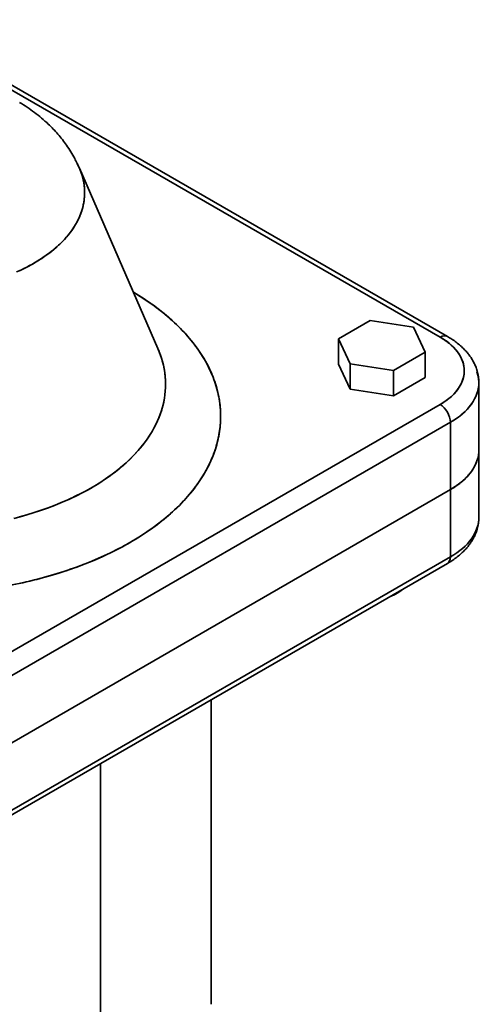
# Model space of a CAD drawing. Header units: inches. Extents: x 3928 to 5133, y 295 to 1597.
# Tile 12 of 12: x 4986 to 5081, y 1366 to 1569. Entities that reach past the tile are written whole.
import ezdxf

# ---------------------------------------------------------------- set-up
doc = ezdxf.new("R2010")
doc.units = ezdxf.units.IN
doc.header["$MEASUREMENT"] = 0

msp = doc.modelspace()

# ---------------------------------------------------------------- linework, layer by layer
at = {"color": 7, "lineweight": 35}
for p, q in [((4959.22, 1569.32), (5072.35, 1504)), ((5072.35, 1504), (4959.22, 1569.32)), ((5073.85, 1504.15), (4960.72, 1569.47)), ((4998.04, 1538.82), (5014.21, 1501.63)), ((4959.22, 1424.8), (5072.35, 1490.12)), ((4959.22, 1424.8), (5072.35, 1490.12)), ((4961.34, 1421.12), (5074.48, 1486.44)), ((5074.48, 1486.44), (4961.34, 1421.12)), ((4961.34, 1407.24), (5074.48, 1472.56)), ((5074.48, 1472.56), (4961.34, 1407.24)), ((5074.48, 1472.56), (4961.34, 1407.24)), ((5074.48, 1472.56), (4961.34, 1407.24)), ((4961.34, 1393.36), (5074.48, 1458.68)), ((5074.48, 1458.68), (4961.34, 1393.36)), ((5073.85, 1457.31), (4960.72, 1391.99)), ((5025.2, 1429.22), (5025.2, 1366.42)), ((5002.35, 1416.03), (5002.35, 1334.58)), ((5002.35, 1334.58), (5002.35, 1416.03))]:
    msp.add_line(p, q, dxfattribs=at)
at = {"color": 7, "lineweight": 35, "ltscale": 0.188562}
for p, q in [((5057.94, 1507.44), (5051.41, 1503.66)), ((5051.41, 1503.66), (5057.94, 1507.44)), ((5062.72, 1497.13), (5069.26, 1500.9)), ((5069.26, 1500.9), (5062.72, 1497.13))]:
    msp.add_line(p, q, dxfattribs=at)
at = {"color": 7, "lineweight": 35, "ltscale": 0.225725}
for p, q in [((5066.87, 1506.05), (5057.94, 1507.44)), ((5057.94, 1507.44), (5066.87, 1506.05)), ((5053.8, 1498.51), (5062.72, 1497.13)), ((5062.72, 1497.13), (5053.8, 1498.51)), ((5053.8, 1493.29), (5062.72, 1491.91)), ((5053.8, 1493.29), (5062.72, 1491.91))]:
    msp.add_line(p, q, dxfattribs=at)
at = {"color": 7, "lineweight": 35, "ltscale": 0.141982}
for p, q in [((5069.26, 1500.9), (5066.87, 1506.05)), ((5066.87, 1506.05), (5069.26, 1500.9)), ((5051.41, 1503.66), (5053.8, 1498.51)), ((5053.8, 1498.51), (5051.41, 1503.66))]:
    msp.add_line(p, q, dxfattribs=at)
at = {"color": 7, "lineweight": 35, "ltscale": 0.130637}
for p, q in [((5051.41, 1498.44), (5051.41, 1503.66)), ((5051.41, 1503.66), (5051.41, 1498.44))]:
    msp.add_line(p, q, dxfattribs=at)
at = {"color": 7, "lineweight": 35, "ltscale": 0.13064}
for p, q in [((5069.26, 1495.68), (5069.26, 1500.9)), ((5069.26, 1500.9), (5069.26, 1495.68)), ((5053.8, 1493.29), (5053.8, 1498.51)), ((5053.8, 1498.51), (5053.8, 1493.29))]:
    msp.add_line(p, q, dxfattribs=at)
at = {"color": 7, "lineweight": 35, "ltscale": 0.141984}
msp.add_line((5051.41, 1498.44), (5053.8, 1493.29), dxfattribs=at)
msp.add_line((5051.41, 1498.44), (5053.8, 1493.29), dxfattribs=at)
at = {"color": 7, "lineweight": 35, "ltscale": 0.130641}
for p, q in [((5062.72, 1491.91), (5062.72, 1497.13)), ((5062.72, 1497.13), (5062.72, 1491.91))]:
    msp.add_line(p, q, dxfattribs=at)
at = {"color": 7, "lineweight": 35, "ltscale": 0.188563}
msp.add_line((5062.72, 1491.91), (5069.26, 1495.68), dxfattribs=at)
msp.add_line((5062.72, 1491.91), (5069.26, 1495.68), dxfattribs=at)
at = {"color": 7, "lineweight": 35, "ltscale": 0.347009}
for p, q in [((5080.33, 1480.73), (5080.33, 1494.61)), ((5074.48, 1458.68), (5074.48, 1472.56)), ((5074.48, 1472.56), (5074.48, 1458.68))]:
    msp.add_line(p, q, dxfattribs=at)
at = {"color": 7, "lineweight": 35, "ltscale": 0.347012}
for p, q in [((5074.48, 1486.44), (5074.48, 1472.56)), ((5074.48, 1472.56), (5074.48, 1486.44)), ((5080.33, 1466.85), (5080.33, 1480.73))]:
    msp.add_line(p, q, dxfattribs=at)
at = {"color": 7, "lineweight": 35, "ltscale": 0.020411}
msp.add_line((5063.87, 1451.42), (5063.16, 1451.01), dxfattribs=at)
at = {"color": 7, "lineweight": 35}
for points in [[(4985.7, 1552.41), (4986.1, 1552.17), (4986.49, 1551.93), (4986.88, 1551.68), (4987.27, 1551.43), (4987.65, 1551.17), (4988.03, 1550.9), (4988.4, 1550.63), (4988.78, 1550.35), (4989.15, 1550.07), (4989.51, 1549.78), (4989.88, 1549.49), (4990.24, 1549.19), (4990.59, 1548.88), (4990.94, 1548.57), (4991.29, 1548.25), (4991.62, 1547.94), (4991.88, 1547.69), (4992.13, 1547.44), (4992.39, 1547.18), (4992.64, 1546.92), (4992.88, 1546.66), (4993.13, 1546.39), (4993.37, 1546.12), (4993.6, 1545.85), (4993.84, 1545.58), (4994.07, 1545.3), (4994.3, 1545.02), (4994.52, 1544.73), (4994.74, 1544.44), (4994.96, 1544.15), (4995.17, 1543.86), (4995.38, 1543.56), (4995.61, 1543.23), (4995.83, 1542.9), (4996.05, 1542.57), (4996.26, 1542.23), (4996.47, 1541.89), (4996.67, 1541.54), (4996.87, 1541.19), (4997.06, 1540.84), (4997.19, 1540.59), (4997.32, 1540.34), (4997.45, 1540.09), (4997.57, 1539.84), (4997.69, 1539.59), (4997.81, 1539.34), (4997.93, 1539.08), (4998.04, 1538.82)], [(4985.07, 1517.44), (4985.81, 1517.77), (4986.64, 1518.17), (4987.46, 1518.58), (4988.25, 1519.01), (4989.02, 1519.46), (4989.78, 1519.92), (4990.51, 1520.4), (4991.22, 1520.89), (4991.88, 1521.38), (4992.52, 1521.89), (4993.14, 1522.4), (4993.44, 1522.67), (4993.74, 1522.94), (4994.02, 1523.21), (4994.3, 1523.48), (4994.66, 1523.84), (4995.01, 1524.22), (4995.34, 1524.6), (4995.77, 1525.11), (4996.18, 1525.63), (4996.56, 1526.16), (4996.92, 1526.69), (4997.25, 1527.24), (4997.55, 1527.79), (4997.83, 1528.34), (4997.96, 1528.62), (4998.09, 1528.91), (4998.2, 1529.19), (4998.31, 1529.47), (4998.51, 1530.02), (4998.67, 1530.58), (4998.81, 1531.14), (4998.93, 1531.7), (4998.97, 1531.98), (4999.01, 1532.27), (4999.05, 1532.55), (4999.07, 1532.83), (4999.1, 1533.26), (4999.11, 1533.68), (4999.11, 1534.11), (4999.09, 1534.53), (4999.07, 1534.82), (4999.04, 1535.1), (4999.01, 1535.38), (4998.97, 1535.66), (4998.92, 1535.95), (4998.87, 1536.23), (4998.74, 1536.79), (4998.58, 1537.35), (4998.4, 1537.9), (4998.2, 1538.45), (4997.96, 1539), (4997.78, 1539.38), (4997.59, 1539.77)], [(4997.59, 1539.77), (4997.86, 1539.23), (4998.1, 1538.68), (4998.32, 1538.13), (4998.51, 1537.57), (4998.6, 1537.29), (4998.68, 1537), (4998.76, 1536.72), (4998.82, 1536.44), (4998.92, 1535.95), (4999, 1535.46), (4999.06, 1534.96), (4999.1, 1534.47), (4999.11, 1533.97), (4999.11, 1533.48), (4999.09, 1532.98), (4999.05, 1532.56), (4999, 1532.13), (4998.93, 1531.7), (4998.84, 1531.28), (4998.78, 1530.99), (4998.71, 1530.71), (4998.55, 1530.15), (4998.36, 1529.6), (4998.15, 1529.05), (4997.91, 1528.5), (4997.65, 1527.96), (4997.36, 1527.43), (4997.05, 1526.91), (4996.72, 1526.39), (4996.45, 1526.01), (4996.17, 1525.62), (4995.88, 1525.24), (4995.66, 1524.97), (4995.43, 1524.69), (4995.19, 1524.42), (4994.94, 1524.14), (4994.43, 1523.61), (4993.9, 1523.09), (4993.34, 1522.58), (4992.77, 1522.09), (4992.26, 1521.68), (4991.74, 1521.27), (4991.21, 1520.88), (4990.66, 1520.5), (4990.29, 1520.25), (4989.91, 1520.01), (4989.14, 1519.53), (4988.35, 1519.07), (4987.77, 1518.75), (4987.17, 1518.44), (4986.57, 1518.13), (4986.11, 1517.91), (4985.65, 1517.7)], [(5009.15, 1513.27), (5010.57, 1512.4), (5011.94, 1511.5), (5012.61, 1511.04), (5013.27, 1510.57), (5014.24, 1509.85), (5015.19, 1509.11), (5016.1, 1508.35), (5016.99, 1507.57), (5017.97, 1506.67), (5018.91, 1505.74), (5019.81, 1504.79), (5020.66, 1503.82), (5021.47, 1502.83), (5022.23, 1501.82), (5022.59, 1501.3), (5022.94, 1500.79), (5023.56, 1499.81), (5024.13, 1498.82), (5024.66, 1497.81), (5025.14, 1496.79), (5025.57, 1495.77), (5025.76, 1495.25), (5025.95, 1494.73), (5026.24, 1493.81), (5026.49, 1492.89), (5026.7, 1491.96), (5026.87, 1491.02), (5026.99, 1490.09), (5027.08, 1489.15), (5027.13, 1488.21), (5027.13, 1487.27), (5027.1, 1486.42), (5027.03, 1485.57), (5026.93, 1484.73), (5026.79, 1483.89), (5026.63, 1483.05), (5026.51, 1482.53), (5026.37, 1482.01), (5026.23, 1481.49), (5026.07, 1480.97), (5025.71, 1479.94), (5025.31, 1478.92), (5024.85, 1477.92), (5024.35, 1476.92), (5023.8, 1475.94), (5023.21, 1474.97), (5022.58, 1474.01), (5021.87, 1473.04), (5021.12, 1472.08), (5020.33, 1471.14), (5019.5, 1470.22), (5018.63, 1469.31), (5017.72, 1468.43), (5016.77, 1467.57), (5016.21, 1467.08), (5015.64, 1466.6), (5015.04, 1466.12), (5014.43, 1465.64), (5013.2, 1464.72), (5011.92, 1463.82), (5010.6, 1462.96), (5009.25, 1462.13), (5008.08, 1461.44), (5006.88, 1460.78), (5005.65, 1460.14), (5004.41, 1459.52), (5003.57, 1459.12), (5002.72, 1458.73), (5000.99, 1457.97), (4999.24, 1457.26), (4997.45, 1456.58), (4995.64, 1455.95), (4993.8, 1455.35), (4991.94, 1454.79), (4990.9, 1454.49), (4989.85, 1454.21), (4988.79, 1453.94), (4987.73, 1453.68), (4985.59, 1453.2)], [(5009.15, 1513.27), (5009.72, 1512.93), (5010.29, 1512.58), (5010.84, 1512.23), (5011.39, 1511.87), (5011.93, 1511.51), (5012.46, 1511.14), (5012.72, 1510.96), (5012.98, 1510.78), (5013.43, 1510.45), (5013.87, 1510.12), (5014.31, 1509.79), (5014.74, 1509.46), (5015.17, 1509.12), (5015.59, 1508.78), (5016, 1508.44), (5016.4, 1508.09)], [(5080.33, 1494.61), (5080.33, 1494.78), (5080.33, 1494.96), (5080.32, 1495.14), (5080.3, 1495.31), (5080.29, 1495.49), (5080.27, 1495.66), (5080.25, 1495.84), (5080.22, 1496.01), (5080.19, 1496.19), (5080.15, 1496.37), (5080.12, 1496.51), (5080.09, 1496.66), (5080.05, 1496.8), (5080.02, 1496.94), (5079.98, 1497.08), (5079.93, 1497.22), (5079.89, 1497.36), (5079.84, 1497.5), (5079.77, 1497.71), (5079.69, 1497.92), (5079.6, 1498.13), (5079.51, 1498.33), (5079.42, 1498.53), (5079.32, 1498.73), (5079.22, 1498.93), (5079.11, 1499.12), (5078.97, 1499.36), (5078.83, 1499.59), (5078.72, 1499.77), (5078.6, 1499.94), (5078.48, 1500.1), (5078.36, 1500.27), (5078.24, 1500.43), (5078.11, 1500.59), (5077.98, 1500.75), (5077.85, 1500.91), (5077.71, 1501.08), (5077.55, 1501.24), (5077.4, 1501.41), (5077.24, 1501.57), (5077.08, 1501.73), (5076.92, 1501.89), (5076.76, 1502.04), (5076.59, 1502.19), (5076.36, 1502.39), (5076.13, 1502.58), (5075.89, 1502.77), (5075.65, 1502.96), (5075.44, 1503.12), (5075.22, 1503.28), (5074.99, 1503.43), (5074.77, 1503.58), (5074.54, 1503.73), (5074.31, 1503.87), (5074.09, 1504.01), (5073.85, 1504.15)], [(4984.51, 1466.62), (4985.86, 1466.97), (4987.2, 1467.35), (4988.53, 1467.76), (4990, 1468.24), (4991.45, 1468.75), (4992.88, 1469.29), (4994.29, 1469.87), (4995.67, 1470.47), (4996.35, 1470.78), (4997.03, 1471.1), (4997.69, 1471.43), (4998.34, 1471.75), (4999.31, 1472.27), (5000.26, 1472.8), (5001.19, 1473.34), (5002.1, 1473.91), (5003.16, 1474.59), (5004.18, 1475.3), (5005.17, 1476.03), (5006.13, 1476.79), (5006.59, 1477.17), (5007.05, 1477.56), (5007.64, 1478.09), (5008.21, 1478.62), (5008.77, 1479.17), (5009.48, 1479.9), (5010.15, 1480.64), (5010.79, 1481.39), (5011.4, 1482.16), (5011.97, 1482.95), (5012.5, 1483.74), (5013, 1484.55), (5013.23, 1484.95), (5013.46, 1485.36), (5013.87, 1486.18), (5014.06, 1486.59), (5014.25, 1487), (5014.48, 1487.56), (5014.69, 1488.12), (5014.88, 1488.68), (5015.09, 1489.35), (5015.27, 1490.03), (5015.42, 1490.72), (5015.55, 1491.4), (5015.65, 1492.09), (5015.73, 1492.86), (5015.77, 1493.63), (5015.79, 1494.39), (5015.76, 1495.16), (5015.71, 1495.93), (5015.62, 1496.7), (5015.49, 1497.46), (5015.34, 1498.22), (5015.15, 1498.98), (5014.95, 1499.65), (5014.73, 1500.31), (5014.48, 1500.98), (5014.21, 1501.63)], [(5014.21, 1501.63), (5014.39, 1501.22), (5014.55, 1500.8), (5014.75, 1500.25), (5014.94, 1499.69), (5015.11, 1499.13), (5015.27, 1498.49), (5015.42, 1497.85), (5015.54, 1497.21), (5015.64, 1496.56), (5015.72, 1495.83), (5015.77, 1495.09), (5015.79, 1494.35), (5015.77, 1493.61), (5015.73, 1492.87), (5015.65, 1492.13), (5015.55, 1491.39), (5015.4, 1490.6), (5015.21, 1489.82), (5014.99, 1489.04), (5014.74, 1488.26), (5014.45, 1487.49), (5014.13, 1486.73), (5013.77, 1485.98), (5013.39, 1485.23), (5013.07, 1484.67), (5012.74, 1484.11), (5012.39, 1483.56), (5012.11, 1483.15), (5011.83, 1482.75), (5011.23, 1481.95), (5010.6, 1481.16), (5009.93, 1480.39), (5009.23, 1479.64), (5008.46, 1478.86), (5007.66, 1478.11), (5006.83, 1477.37), (5005.96, 1476.65), (5005.07, 1475.96), (5004.15, 1475.28), (5003.2, 1474.62), (5002.44, 1474.12), (5001.67, 1473.64), (5000.88, 1473.16), (5000.29, 1472.81), (4999.68, 1472.47), (4998.45, 1471.81), (4997.19, 1471.18), (4996.52, 1470.86), (4995.84, 1470.54), (4994.46, 1469.94), (4993.05, 1469.36), (4991.62, 1468.81), (4990.17, 1468.3), (4988.7, 1467.81), (4987.21, 1467.36), (4985.71, 1466.93)], [(5079.95, 1478.48), (5079.87, 1478.25), (5079.78, 1478.03), (5079.68, 1477.81), (5079.58, 1477.59), (5079.47, 1477.38), (5079.35, 1477.16), (5079.23, 1476.95), (5079.1, 1476.73), (5078.96, 1476.52), (5078.81, 1476.31)], [(5078.81, 1476.31), (5078.68, 1476.13), (5078.55, 1475.96), (5078.41, 1475.79), (5078.27, 1475.62), (5078.17, 1475.51), (5078.07, 1475.4), (5077.87, 1475.17), (5077.65, 1474.96), (5077.43, 1474.74), (5077.2, 1474.52), (5076.96, 1474.31)], [(5073.85, 1457.31), (5074.08, 1457.44), (5074.31, 1457.58), (5074.54, 1457.72), (5074.76, 1457.87), (5074.98, 1458.02), (5075.2, 1458.17), (5075.42, 1458.33), (5075.64, 1458.49), (5075.88, 1458.67), (5076.12, 1458.87), (5076.36, 1459.06), (5076.59, 1459.27), (5076.76, 1459.42), (5076.92, 1459.57), (5077.08, 1459.72), (5077.24, 1459.88), (5077.39, 1460.04), (5077.55, 1460.2), (5077.7, 1460.37), (5077.84, 1460.54), (5077.98, 1460.7), (5078.11, 1460.86), (5078.23, 1461.02), (5078.36, 1461.18), (5078.48, 1461.35), (5078.6, 1461.52), (5078.71, 1461.69), (5078.83, 1461.86), (5078.97, 1462.09), (5079.11, 1462.33), (5079.21, 1462.52), (5079.32, 1462.72), (5079.42, 1462.92), (5079.51, 1463.12), (5079.6, 1463.32), (5079.68, 1463.53), (5079.76, 1463.74), (5079.84, 1463.95), (5079.89, 1464.09), (5079.93, 1464.23), (5079.97, 1464.37), (5080.01, 1464.51), (5080.05, 1464.65), (5080.09, 1464.8), (5080.12, 1464.94), (5080.15, 1465.09), (5080.19, 1465.26), (5080.22, 1465.44), (5080.25, 1465.62), (5080.27, 1465.79), (5080.29, 1465.97), (5080.3, 1466.14), (5080.32, 1466.32), (5080.33, 1466.5), (5080.33, 1466.67), (5080.33, 1466.85)]]:
    msp.add_lwpolyline(points, dxfattribs=at)
for centre, radius, start, end in [((4990.25, 1477.72), 40.08, 42.8868, 49.2672), ((4994.82, 1481.95), 33.85, 35.7576, 42.8976), ((5065.44, 1491.9), 13.93, 50.6329, 60.2561), ((5067.63, 1494.56), 10.49, 40.0751, 50.6506), ((4998.89, 1484.88), 28.84, 27.8179, 35.7624), ((5069.45, 1496.1), 8.11, 28.745, 40.0531), ((5070.72, 1496.8), 6.65, 17.2111, 28.6858), ((5071.42, 1497.03), 5.91, 6.269, 17.14), ((5002.2, 1486.63), 25.1, 19.0961, 27.8126), ((5071.47, 1497.08), 5.87, 342.4279, 356.5374), ((5071.66, 1497.06), 5.67, 356.6303, 6.217), ((5004.53, 1487.44), 22.62, 9.7358, 19.0775), ((5069.89, 1497.73), 7.58, 322.8638, 334.9563), ((5070.86, 1497.26), 6.5, 335.1289, 342.5064), ((5068.09, 1499.11), 9.85, 311.43, 322.8382), ((5005.74, 1487.66), 21.39, 0.01, 9.7051), ((5065.1, 1502.73), 14.55, 299.8804, 306.4549), ((5066.47, 1500.87), 12.24, 306.5074, 311.6506), ((5005.74, 1487.68), 21.4, 350.2811, 359.9749), ((5004.53, 1487.89), 22.62, 340.9089, 350.2504), ((5002.19, 1488.71), 25.1, 332.1734, 340.8902), ((5073.46, 1480.74), 6.88, 340.7322, 359.8625), ((5073.61, 1480.73), 6.72, 350.2849, 359.9823), ((5072.5, 1481.06), 7.88, 332.1768, 340.8934), ((5073.23, 1480.8), 7.11, 340.9119, 350.2544), ((4998.88, 1490.46), 28.85, 324.2232, 332.168), ((5070.18, 1482.53), 10.64, 317.0945, 324.2327), ((5071.46, 1481.61), 9.06, 324.2277, 332.1715), ((5066.49, 1486.57), 16.12, 299.6787, 310.5038), ((5067.24, 1485.6), 14.89, 305.0389, 310.7411), ((5068.75, 1483.86), 12.59, 310.7278, 317.1053), ((4994.81, 1493.39), 33.86, 317.0884, 324.2282), ((5065.76, 1487.71), 17.47, 299.9264, 305.0524), ((4990.24, 1497.63), 40.1, 310.7198, 317.0992), ((4985.45, 1503.18), 47.43, 305.0292, 310.7331), ((4980.71, 1509.91), 55.66, 299.9162, 305.0427), ((4976.31, 1517.54), 64.47, 295.2816, 299.9292), ((4972.43, 1525.71), 73.51, 291.0353, 295.2929), ((4969.23, 1534), 82.4, 287.1006, 291.0454), ((4966.78, 1541.92), 90.69, 283.4098, 287.1096), ((4965.09, 1548.96), 97.94, 279.9038, 283.418), ((5060.91, 1454.98), 4.57, 287.3281, 299.5658), ((5060.71, 1455.52), 5.14, 287.6774, 291.0712), ((5061.02, 1454.76), 4.32, 290.8774, 299.7798)]:
    msp.add_arc(centre, radius, start, end, dxfattribs=at)
for centre, major_axis, ratio, start_param, end_param in [((5072.35, 1501.55), (-1.5, -2.6), 0.57735, 3.141584, 3.926991), ((5072.35, 1501.55), (-1.5, -2.6), 0.57735, 3.141593, 3.926991), ((5060.33, 1497.06), (17.01, 0), 0.577275, 6.22004, 7.068351), ((5060.33, 1494.61), (20, 0), 0.57735, 5.497787, 6.479535), ((5060.33, 1494.61), (20, 0), 0.57735, 5.497787, 6.283185), ((5060.76, 1497.02), (16.58, 0.05), 0.584399, 5.927456, 6.217532), ((5060.29, 1497.08), (17.05, -0.02), 0.577137, 5.499561, 5.934772), ((5072.35, 1487.67), (1.5, -2.6), 0.57735, 0.785398, 2.356194), ((5072.35, 1487.67), (1.5, -2.6), 0.57735, 0.785398, 2.356194), ((5060.33, 1480.73), (20, 0), 0.57735, 5.497787, 6.283185), ((5060.33, 1480.73), (20, 0), 0.57735, 5.497787, 6.283185), ((5060.33, 1466.85), (20, 0), 0.57735, 5.497787, 6.283185), ((5060.33, 1466.85), (20, 0), 0.57735, 5.497787, 6.283185), ((5072.35, 1459.91), (1.5, -2.6), 0.57735, 0, 0.785398), ((5072.35, 1459.91), (1.5, -2.6), 0.57735, 6.283185, 7.068583), ((5060.33, 1453.46), (5, 0), 0.57735, 5.247264, 5.75076), ((5060.33, 1453.46), (5, 0), 0.57735, 5.247264, 5.75076)]:
    msp.add_ellipse(centre, major_axis=major_axis, ratio=ratio, start_param=start_param, end_param=end_param, dxfattribs=at)

doc.saveas('drawing.dxf')
